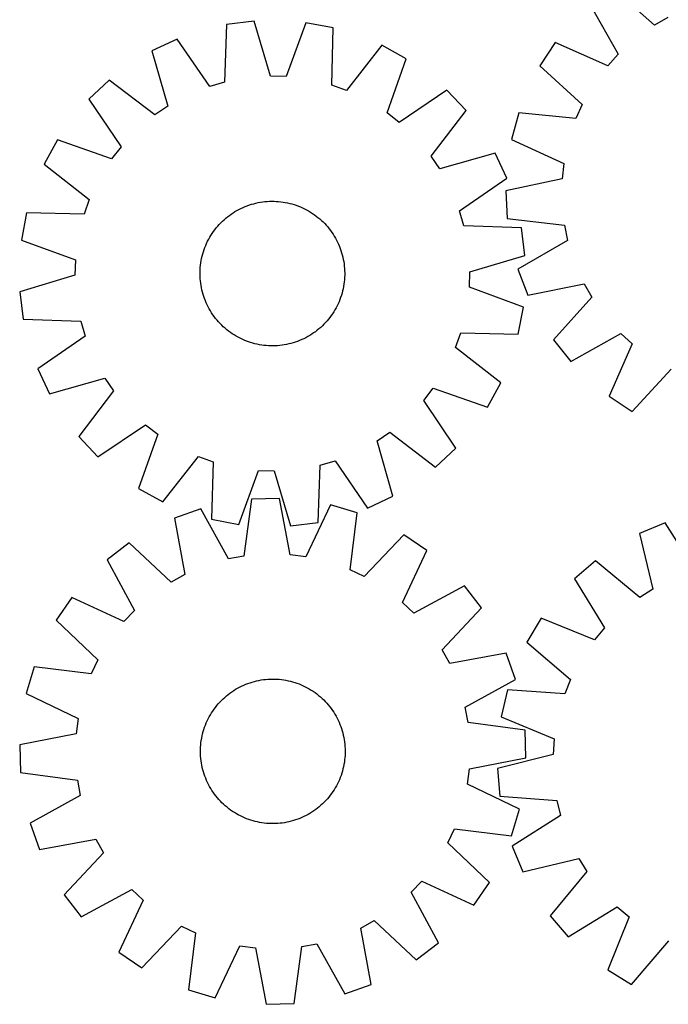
# Model space of a CAD drawing. Header units: millimetres. Extents: x 7 to 1493, y 7 to 2993.
# Tile 5 of 13: x 7 to 365, y 2121 to 2666. Entities that reach past the tile are written whole.
import ezdxf

# ---------------------------------------------------------------- set-up
doc = ezdxf.new("R2010")
doc.units = ezdxf.units.MM
doc.layers.add('CUT', color=7, linetype='CONTINUOUS', true_color=0x000000)

msp = doc.modelspace()

# ---------------------------------------------------------------- linework, layer by layer
at = {"layer": 'CUT'}
for p, q in [((357.465167, 2663.06993), (333.819614, 2684.279894)), ((321.827319, 2674.640629), (337.45716, 2646.98773)), ((136.236125, 2665.285141), (120.973274, 2663.341973)), ((145.295751, 2634.840142), (136.236125, 2665.285141)), ((164.761746, 2664.416344), (153.866121, 2634.579117)), ((179.878052, 2661.547926), (164.761746, 2664.416344)), ((364.906288, 2667.330105), (357.465167, 2663.06993)), ((120.973274, 2663.341973), (119.831129, 2631.59815)), ((179.086247, 2629.793434), (179.878052, 2661.547926)), ((93.575323, 2655.353346), (79.659961, 2648.788802)), ((111.599562, 2629.19801), (93.575323, 2655.353346)), ((302.654203, 2653.501627), (294.22755, 2640.628318)), ((331.6967, 2640.63663), (302.654203, 2653.501627)), ((79.659961, 2648.788802), (88.383097, 2618.245691)), ((206.739056, 2651.90675), (187.156491, 2626.896794)), ((220.229128, 2644.507527), (206.739056, 2651.90675)), ((209.663399, 2614.551891), (220.229128, 2644.507527)), ((337.45716, 2646.98773), (331.6967, 2640.63663)), ((294.22755, 2640.628318), (317.637627, 2619.158734)), ((56.071583, 2632.724735), (44.865843, 2622.181399)), ((81.296096, 2613.419328), (56.071583, 2632.724735)), ((119.831129, 2631.59815), (111.599562, 2629.19801)), ((153.866121, 2634.579117), (145.295751, 2634.840142)), ((187.156491, 2626.896794), (179.086247, 2629.793434)), ((242.796174, 2627.037717), (216.443547, 2609.303181)), ((253.33951, 2615.831976), (242.796174, 2627.037717)), ((44.865843, 2622.181399), (62.600379, 2595.828772)), ((88.383097, 2618.245691), (81.296096, 2613.419328)), ((234.034103, 2590.607464), (253.33951, 2615.831976)), ((317.637627, 2619.158734), (314.121702, 2611.338399)), ((216.443547, 2609.303181), (209.663399, 2614.551891)), ((282.525144, 2614.599113), (278.488992, 2599.751891)), ((314.121702, 2611.338399), (282.525144, 2614.599113)), ((27.396032, 2599.614354), (19.996809, 2586.124282)), ((57.351668, 2589.048624), (27.396032, 2599.614354)), ((278.488992, 2599.751891), (307.387764, 2586.567215)), ((62.600379, 2595.828772), (57.351668, 2589.048624)), ((238.860466, 2583.520462), (234.034103, 2590.607464)), ((269.403577, 2592.243599), (238.860466, 2583.520462)), ((275.968121, 2578.328236), (269.403577, 2592.243599)), ((19.996809, 2586.124282), (45.006765, 2566.541717)), ((307.387764, 2586.567215), (306.460537, 2578.043153)), ((249.812785, 2560.303998), (275.968121, 2578.328236)), ((306.460537, 2578.043153), (275.402808, 2571.380403)), ((275.402808, 2571.380403), (276.152244, 2556.012616)), ((45.006765, 2566.541717), (42.110126, 2558.471472)), ((144.65006, 2565.612014), (145.906268, 2565.642836)), ((145.906268, 2565.642836), (147.162823, 2565.634184)), ((147.162823, 2565.634184), (148.418487, 2565.586067)), ((125.594547, 2559.893093), (126.680522, 2560.525285)), ((126.680522, 2560.525285), (127.785818, 2561.123053)), ((127.785818, 2561.123053), (128.909345, 2561.685809)), ((128.909345, 2561.685809), (130.049995, 2562.212995)), ((130.049995, 2562.212995), (131.20664, 2562.704093)), ((131.20664, 2562.704093), (132.378141, 2563.158618)), ((132.378141, 2563.158618), (133.563341, 2563.57612)), ((133.563341, 2563.57612), (134.76107, 2563.956189)), ((134.76107, 2563.956189), (135.970146, 2564.298448)), ((135.970146, 2564.298448), (137.189376, 2564.602561)), ((137.189376, 2564.602561), (138.417557, 2564.868226)), ((138.417557, 2564.868226), (139.653477, 2565.095183)), ((139.653477, 2565.095183), (140.895916, 2565.283206)), ((140.895916, 2565.283206), (142.143648, 2565.43211)), ((142.143648, 2565.43211), (143.395441, 2565.541749)), ((143.395441, 2565.541749), (144.65006, 2565.612014)), ((148.418487, 2565.586067), (149.67202, 2565.498532)), ((149.67202, 2565.498532), (150.922184, 2565.371666)), ((150.922184, 2565.371666), (152.167747, 2565.205594)), ((152.167747, 2565.205594), (153.407479, 2565.00048)), ((153.407479, 2565.00048), (154.640157, 2564.756526)), ((154.640157, 2564.756526), (155.864563, 2564.473974)), ((155.864563, 2564.473974), (157.07949, 2564.153101)), ((157.07949, 2564.153101), (158.283738, 2563.794224)), ((158.283738, 2563.794224), (159.47612, 2563.397699)), ((159.47612, 2563.397699), (160.655458, 2562.963915)), ((160.655458, 2562.963915), (161.820589, 2562.493302)), ((161.820589, 2562.493302), (162.970363, 2561.986323)), ((162.970363, 2561.986323), (164.103645, 2561.443479)), ((164.103645, 2561.443479), (165.219316, 2560.865306)), ((165.219316, 2560.865306), (166.316276, 2560.252374)), ((166.316276, 2560.252374), (167.393442, 2559.605288)), ((252.212925, 2552.072431), (249.812785, 2560.303998)), ((10.355633, 2559.263277), (7.487215, 2544.146971)), ((42.110126, 2558.471472), (10.355633, 2559.263277)), ((118.621096, 2554.560426), (119.543008, 2555.414291)), ((119.543008, 2555.414291), (120.491286, 2556.238776)), ((120.491286, 2556.238776), (121.464994, 2557.033068)), ((121.464994, 2557.033068), (122.46317, 2557.796384)), ((122.46317, 2557.796384), (123.484831, 2558.527969)), ((123.484831, 2558.527969), (124.528966, 2559.227102)), ((124.528966, 2559.227102), (125.594547, 2559.893093)), ((167.393442, 2559.605288), (168.449751, 2558.924687)), ((168.449751, 2558.924687), (169.48416, 2558.211242)), ((169.48416, 2558.211242), (170.49565, 2557.465657)), ((170.49565, 2557.465657), (171.483221, 2556.688669)), ((171.483221, 2556.688669), (172.445898, 2555.881044)), ((172.445898, 2555.881044), (173.382733, 2555.043579)), ((173.382733, 2555.043579), (174.2928, 2554.1771)), ((276.152244, 2556.012616), (307.710899, 2552.403456)), ((113.692318, 2548.869386), (114.437902, 2549.880875)), ((114.437902, 2549.880875), (115.21489, 2550.868446)), ((115.21489, 2550.868446), (116.022515, 2551.831124)), ((116.022515, 2551.831124), (116.85998, 2552.767958)), ((116.85998, 2552.767958), (117.726459, 2553.678025)), ((117.726459, 2553.678025), (118.621096, 2554.560426)), ((174.2928, 2554.1771), (175.175201, 2553.282464)), ((175.175201, 2553.282464), (176.029065, 2552.360551)), ((176.029065, 2552.360551), (176.853551, 2551.412273)), ((176.853551, 2551.412273), (177.647843, 2550.438566)), ((177.647843, 2550.438566), (178.411158, 2549.440389)), ((178.411158, 2549.440389), (179.142744, 2548.418729)), ((283.956747, 2550.930286), (252.212925, 2552.072431)), ((285.899916, 2535.667434), (283.956747, 2550.930286)), ((307.710899, 2552.403456), (309.463133, 2544.010063)), ((7.487215, 2544.146971), (37.324442, 2533.251346)), ((110.46008, 2543.48887), (111.038253, 2544.604541)), ((111.038253, 2544.604541), (111.651185, 2545.701501)), ((111.651185, 2545.701501), (112.298271, 2546.778667)), ((112.298271, 2546.778667), (112.978873, 2547.834976)), ((112.978873, 2547.834976), (113.692318, 2548.869386)), ((179.142744, 2548.418729), (179.841877, 2547.374593)), ((179.841877, 2547.374593), (180.507868, 2546.309012)), ((180.507868, 2546.309012), (181.140059, 2545.223038)), ((181.140059, 2545.223038), (181.737828, 2544.117741)), ((181.737828, 2544.117741), (182.300583, 2542.994214)), ((309.463133, 2544.010063), (281.984381, 2528.076045)), ((108.109335, 2537.668964), (108.505861, 2538.861345)), ((108.505861, 2538.861345), (108.939644, 2540.040684)), ((108.939644, 2540.040684), (109.410257, 2541.205814)), ((109.410257, 2541.205814), (109.917236, 2542.355588)), ((109.917236, 2542.355588), (110.46008, 2543.48887)), ((182.300583, 2542.994214), (182.82777, 2541.853565)), ((182.82777, 2541.853565), (183.318868, 2540.696919)), ((183.318868, 2540.696919), (183.773393, 2539.525418)), ((183.773393, 2539.525418), (184.190895, 2538.340219)), ((37.324442, 2533.251346), (37.063417, 2524.680976)), ((106.903079, 2532.792704), (107.147033, 2534.025382)), ((107.147033, 2534.025382), (107.429586, 2535.249788)), ((107.429586, 2535.249788), (107.750459, 2536.464715)), ((107.750459, 2536.464715), (108.109335, 2537.668964)), ((184.190895, 2538.340219), (184.570964, 2537.14249)), ((184.570964, 2537.14249), (184.913223, 2535.933413)), ((184.913223, 2535.933413), (185.217336, 2534.714183)), ((185.217336, 2534.714183), (185.483001, 2533.486002)), ((185.483001, 2533.486002), (185.709957, 2532.250082)), ((255.454917, 2526.607808), (285.899916, 2535.667434)), ((106.269376, 2526.548048), (106.317493, 2527.803712)), ((106.317493, 2527.803712), (106.405028, 2529.057245)), ((106.405028, 2529.057245), (106.531893, 2530.30741)), ((106.531893, 2530.30741), (106.697965, 2531.552973)), ((106.697965, 2531.552973), (106.903079, 2532.792704)), ((185.709957, 2532.250082), (185.897981, 2531.007643)), ((185.897981, 2531.007643), (186.046885, 2529.759912)), ((186.046885, 2529.759912), (186.156524, 2528.508119)), ((186.156524, 2528.508119), (186.226789, 2527.253499)), ((281.984381, 2528.076045), (287.446044, 2513.691999)), ((37.063417, 2524.680976), (6.618419, 2515.62135)), ((106.260724, 2525.291493), (106.269376, 2526.548048)), ((106.291546, 2524.035285), (106.260724, 2525.291493)), ((106.36181, 2522.780666), (106.291546, 2524.035285)), ((106.471449, 2521.528873), (106.36181, 2522.780666)), ((186.113307, 2522.23154), (185.986441, 2520.981375)), ((186.200841, 2523.485073), (186.113307, 2522.23154)), ((186.248958, 2524.740736), (186.200841, 2523.485073)), ((186.226789, 2527.253499), (186.25761, 2525.997292)), ((186.25761, 2525.997292), (186.248958, 2524.740736)), ((255.193892, 2518.037439), (255.454917, 2526.607808)), ((106.620354, 2520.281141), (106.471449, 2521.528873)), ((106.808377, 2519.038702), (106.620354, 2520.281141)), ((107.035333, 2517.802783), (106.808377, 2519.038702)), ((107.300999, 2516.574602), (107.035333, 2517.802783)), ((185.371301, 2517.263403), (185.088748, 2516.038997)), ((185.615255, 2518.49608), (185.371301, 2517.263403)), ((185.820369, 2519.735812), (185.615255, 2518.49608)), ((185.986441, 2520.981375), (185.820369, 2519.735812)), ((285.031119, 2507.141814), (255.193892, 2518.037439)), ((287.446044, 2513.691999), (318.5754, 2520.011644)), ((318.5754, 2520.011644), (322.835575, 2512.570523)), ((6.618419, 2515.62135), (8.561587, 2500.358499)), ((107.605111, 2515.355371), (107.300999, 2516.574602)), ((107.94737, 2514.146295), (107.605111, 2515.355371)), ((108.327439, 2512.948566), (107.94737, 2514.146295)), ((108.744942, 2511.763366), (108.327439, 2512.948566)), ((109.199466, 2510.591866), (108.744942, 2511.763366)), ((183.57869, 2511.248101), (183.108077, 2510.08297)), ((184.012474, 2512.427439), (183.57869, 2511.248101)), ((184.408999, 2513.619821), (184.012474, 2512.427439)), ((184.767875, 2514.82407), (184.408999, 2513.619821)), ((185.088748, 2516.038997), (184.767875, 2514.82407)), ((322.835575, 2512.570523), (301.625611, 2488.92497)), ((109.690564, 2509.43522), (109.199466, 2510.591866)), ((110.217751, 2508.29457), (109.690564, 2509.43522)), ((110.780506, 2507.171043), (110.217751, 2508.29457)), ((111.378275, 2506.065747), (110.780506, 2507.171043)), ((112.010467, 2504.979773), (111.378275, 2506.065747)), ((181.480081, 2506.684244), (180.867149, 2505.587284)), ((182.058254, 2507.799915), (181.480081, 2506.684244)), ((182.601098, 2508.933197), (182.058254, 2507.799915)), ((183.108077, 2510.08297), (182.601098, 2508.933197)), ((282.162701, 2492.025507), (285.031119, 2507.141814)), ((8.561587, 2500.358499), (40.305409, 2499.216354)), ((112.676458, 2503.914192), (112.010467, 2504.979773)), ((113.375591, 2502.870056), (112.676458, 2503.914192)), ((114.107176, 2501.848396), (113.375591, 2502.870056)), ((114.870491, 2500.850219), (114.107176, 2501.848396)), ((115.664784, 2499.876511), (114.870491, 2500.850219)), ((177.303444, 2500.420339), (176.495819, 2499.457661)), ((178.080432, 2501.40791), (177.303444, 2500.420339)), ((178.826017, 2502.419399), (178.080432, 2501.40791)), ((179.539462, 2503.453809), (178.826017, 2502.419399)), ((180.220063, 2504.510118), (179.539462, 2503.453809)), ((180.867149, 2505.587284), (180.220063, 2504.510118)), ((40.305409, 2499.216354), (42.705549, 2490.984787)), ((116.489269, 2498.928233), (115.664784, 2499.876511)), ((117.343133, 2498.006321), (116.489269, 2498.928233)), ((118.225534, 2497.111684), (117.343133, 2498.006321)), ((119.135601, 2496.245206), (118.225534, 2497.111684)), ((120.072436, 2495.407741), (119.135601, 2496.245206)), ((121.035114, 2494.600115), (120.072436, 2495.407741)), ((172.027048, 2495.050009), (171.05334, 2494.255717)), ((172.975326, 2495.874494), (172.027048, 2495.050009)), ((173.897238, 2496.728358), (172.975326, 2495.874494)), ((174.791875, 2497.61076), (173.897238, 2496.728358)), ((175.658354, 2498.520827), (174.791875, 2497.61076)), ((176.495819, 2499.457661), (175.658354, 2498.520827)), ((42.705549, 2490.984787), (16.550214, 2472.960549)), ((122.022684, 2493.823127), (121.035114, 2494.600115)), ((123.034174, 2493.077543), (122.022684, 2493.823127)), ((124.068583, 2492.364098), (123.034174, 2493.077543)), ((125.124892, 2491.683497), (124.068583, 2492.364098)), ((126.202058, 2491.036411), (125.124892, 2491.683497)), ((127.299018, 2490.423479), (126.202058, 2491.036411)), ((128.41469, 2489.845305), (127.299018, 2490.423479)), ((129.547971, 2489.302462), (128.41469, 2489.845305)), ((163.608989, 2489.602976), (162.46834, 2489.075789)), ((164.732516, 2490.165732), (163.608989, 2489.602976)), ((165.837812, 2490.7635), (164.732516, 2490.165732)), ((166.923787, 2491.395692), (165.837812, 2490.7635)), ((167.989368, 2492.061683), (166.923787, 2491.395692)), ((169.033504, 2492.760816), (167.989368, 2492.061683)), ((170.055164, 2493.492401), (169.033504, 2492.760816)), ((171.05334, 2494.255717), (170.055164, 2493.492401)), ((247.511569, 2484.747068), (250.408209, 2492.817313)), ((250.408209, 2492.817313), (282.162701, 2492.025507)), ((311.264876, 2476.932676), (338.917775, 2492.562516)), ((338.917775, 2492.562516), (345.268875, 2486.802056)), ((130.697745, 2488.795483), (129.547971, 2489.302462)), ((131.862876, 2488.324869), (130.697745, 2488.795483)), ((133.042214, 2487.891086), (131.862876, 2488.324869)), ((134.234596, 2487.49456), (133.042214, 2487.891086)), ((135.438844, 2487.135684), (134.234596, 2487.49456)), ((136.653771, 2486.814811), (135.438844, 2487.135684)), ((137.878178, 2486.532258), (136.653771, 2486.814811)), ((139.110855, 2486.288305), (137.878178, 2486.532258)), ((140.350587, 2486.083191), (139.110855, 2486.288305)), ((141.59615, 2485.917119), (140.350587, 2486.083191)), ((142.846314, 2485.790253), (141.59615, 2485.917119)), ((144.099847, 2485.702718), (142.846314, 2485.790253)), ((145.355511, 2485.654601), (144.099847, 2485.702718)), ((146.612067, 2485.645949), (145.355511, 2485.654601)), ((147.868274, 2485.676771), (146.612067, 2485.645949)), ((149.122893, 2485.747036), (147.868274, 2485.676771)), ((150.374687, 2485.856674), (149.122893, 2485.747036)), ((151.622418, 2486.005579), (150.374687, 2485.856674)), ((152.864857, 2486.193602), (151.622418, 2486.005579)), ((154.100777, 2486.420558), (152.864857, 2486.193602)), ((155.328958, 2486.686224), (154.100777, 2486.420558)), ((156.548188, 2486.990336), (155.328958, 2486.686224)), ((157.757264, 2487.332596), (156.548188, 2486.990336)), ((158.954993, 2487.712664), (157.757264, 2487.332596)), ((160.140193, 2488.130167), (158.954993, 2487.712664)), ((161.311694, 2488.584691), (160.140193, 2488.130167)), ((162.46834, 2489.075789), (161.311694, 2488.584691)), ((272.521525, 2465.164503), (247.511569, 2484.747068)), ((301.625611, 2488.92497), (311.264876, 2476.932676)), ((345.268875, 2486.802056), (332.403878, 2457.75956)), ((16.550214, 2472.960549), (23.114757, 2459.045186)), ((23.114757, 2459.045186), (53.657868, 2467.768323)), ((53.657868, 2467.768323), (58.484231, 2460.681321)), ((345.277187, 2449.332907), (366.746771, 2472.742984)), ((229.917955, 2455.460013), (235.166666, 2462.240161)), ((235.166666, 2462.240161), (265.122302, 2451.674431)), ((265.122302, 2451.674431), (272.521525, 2465.164503)), ((58.484231, 2460.681321), (39.178825, 2435.456809)), ((332.403878, 2457.75956), (345.277187, 2449.332907)), ((247.652492, 2429.107385), (229.917955, 2455.460013)), ((49.72216, 2424.251068), (76.074788, 2441.985604)), ((76.074788, 2441.985604), (82.854935, 2436.736893)), ((39.178825, 2435.456809), (49.72216, 2424.251068)), ((82.854935, 2436.736893), (72.289206, 2406.781258)), ((204.135237, 2433.043093), (211.222238, 2437.869456)), ((211.222238, 2437.869456), (236.446751, 2418.56405)), ((212.858373, 2402.499982), (204.135237, 2433.043093)), ((85.779278, 2399.382035), (105.361843, 2424.391991)), ((105.361843, 2424.391991), (113.432088, 2421.495351)), ((236.446751, 2418.56405), (247.652492, 2429.107385)), ((113.432088, 2421.495351), (112.640282, 2389.740858)), ((171.545061, 2387.946812), (172.687205, 2419.690635)), ((172.687205, 2419.690635), (180.918773, 2422.090775)), ((180.918773, 2422.090775), (198.943011, 2395.935439)), ((127.756589, 2386.872441), (138.652213, 2416.709668)), ((138.652213, 2416.709668), (147.222583, 2416.448642)), ((147.222583, 2416.448642), (156.282209, 2386.003644)), ((72.289206, 2406.781258), (85.779278, 2399.382035)), ((198.943011, 2395.935439), (212.858373, 2402.499982)), ((134.738004, 2400.827679), (130.513086, 2369.345544)), ((150.117498, 2401.276787), (134.738004, 2400.827679)), ((156.172316, 2370.094838), (150.117498, 2401.276787)), ((178.423289, 2397.637003), (164.676639, 2369.001284)), ((193.188839, 2393.311605), (178.423289, 2397.637003)), ((106.692842, 2395.542349), (92.204856, 2390.362697)), ((122.087068, 2367.757595), (106.692842, 2395.542349)), ((189.311561, 2361.784767), (193.188839, 2393.311605)), ((92.204856, 2390.362697), (97.915235, 2359.115836)), ((112.640282, 2389.740858), (127.756589, 2386.872441)), ((156.282209, 2386.003644), (171.545061, 2387.946812)), ((363.438117, 2387.803664), (349.257436, 2381.833836)), ((380.339435, 2360.909051), (363.438117, 2387.803664)), ((218.984491, 2381.102994), (197.061726, 2358.116756)), ((231.690743, 2372.42649), (218.984491, 2381.102994)), ((349.257436, 2381.833836), (356.680313, 2350.948958)), ((67.165578, 2376.669618), (54.987285, 2367.266442)), ((90.392318, 2355.001824), (67.165578, 2376.669618)), ((164.676639, 2369.001284), (156.172316, 2370.094838)), ((218.260903, 2343.640831), (231.690743, 2372.42649)), ((54.987285, 2367.266442), (70.073989, 2339.313515)), ((130.513086, 2369.345544), (122.087068, 2367.757595)), ((325.010428, 2366.78231), (313.368578, 2356.722595)), ((349.395429, 2346.426808), (325.010428, 2366.78231)), ((97.915235, 2359.115836), (90.392318, 2355.001824)), ((197.061726, 2358.116756), (189.311561, 2361.784767)), ((313.368578, 2356.722595), (329.972105, 2329.643126)), ((252.451197, 2352.844116), (224.49827, 2337.757411)), ((261.854373, 2340.665823), (252.451197, 2352.844116)), ((356.680313, 2350.948958), (349.395429, 2346.426808)), ((35.404911, 2346.505987), (26.728407, 2333.799736)), ((64.19057, 2333.076148), (35.404911, 2346.505987)), ((224.49827, 2337.757411), (218.260903, 2343.640831)), ((70.073989, 2339.313515), (64.19057, 2333.076148)), ((240.186579, 2317.439083), (261.854373, 2340.665823)), ((26.728407, 2333.799736), (49.714645, 2311.876971)), ((294.95948, 2334.915006), (286.996046, 2321.750118)), ((324.44119, 2323.091153), (294.95948, 2334.915006)), ((329.972105, 2329.643126), (324.44119, 2323.091153)), ((286.996046, 2321.750118), (311.154955, 2301.126785)), ((244.300591, 2309.916166), (240.186579, 2317.439083)), ((275.547452, 2315.626545), (244.300591, 2309.916166)), ((280.727104, 2301.138559), (275.547452, 2315.626545)), ((49.714645, 2311.876971), (46.046633, 2304.126806)), ((14.519796, 2308.004084), (10.194398, 2293.238534)), ((46.046633, 2304.126806), (14.519796, 2308.004084)), ((131.573889, 2298.430869), (132.746834, 2298.881653)), ((132.746834, 2298.881653), (133.933361, 2299.295372)), ((133.933361, 2299.295372), (135.132296, 2299.671616)), ((135.132296, 2299.671616), (136.342459, 2300.010015)), ((136.342459, 2300.010015), (137.562653, 2300.310236)), ((137.562653, 2300.310236), (138.791676, 2300.571981)), ((138.791676, 2300.571981), (140.028313, 2300.794992)), ((140.028313, 2300.794992), (141.271346, 2300.979049)), ((141.271346, 2300.979049), (142.519546, 2301.123971)), ((142.519546, 2301.123971), (143.771683, 2301.229615)), ((143.771683, 2301.229615), (145.02652, 2301.295876)), ((145.02652, 2301.295876), (146.282819, 2301.322689)), ((146.282819, 2301.322689), (147.539341, 2301.310027)), ((147.539341, 2301.310027), (148.794845, 2301.257903)), ((148.794845, 2301.257903), (150.048092, 2301.166369)), ((150.048092, 2301.166369), (151.297845, 2301.035514)), ((151.297845, 2301.035514), (152.542872, 2300.865468)), ((152.542872, 2300.865468), (153.781943, 2300.656399)), ((153.781943, 2300.656399), (155.013836, 2300.408513)), ((155.013836, 2300.408513), (156.237334, 2300.122055)), ((156.237334, 2300.122055), (157.451231, 2299.797306)), ((157.451231, 2299.797306), (158.654328, 2299.434589)), ((158.654328, 2299.434589), (159.845438, 2299.034261)), ((159.845438, 2299.034261), (161.023386, 2298.596716)), ((252.94235, 2285.744333), (280.727104, 2301.138559)), ((311.154955, 2301.126785), (307.919413, 2293.186342)), ((121.814195, 2292.79096), (122.814803, 2293.551086)), ((122.814803, 2293.551086), (123.838792, 2294.279407)), ((123.838792, 2294.279407), (124.885154, 2294.975205)), ((124.885154, 2294.975205), (125.952855, 2295.637792)), ((125.952855, 2295.637792), (127.040841, 2296.266515)), ((127.040841, 2296.266515), (128.148039, 2296.860753)), ((128.148039, 2296.860753), (129.273356, 2297.419921)), ((129.273356, 2297.419921), (130.415682, 2297.943465)), ((130.415682, 2297.943465), (131.573889, 2298.430869)), ((161.023386, 2298.596716), (162.18701, 2298.122387)), ((162.18701, 2298.122387), (163.335159, 2297.611742)), ((163.335159, 2297.611742), (164.466703, 2297.065284)), ((164.466703, 2297.065284), (165.580524, 2296.483553)), ((165.580524, 2296.483553), (166.675522, 2295.867124)), ((166.675522, 2295.867124), (167.750618, 2295.216604)), ((167.750618, 2295.216604), (168.80475, 2294.532635)), ((168.80475, 2294.532635), (169.836877, 2293.815893)), ((169.836877, 2293.815893), (170.845982, 2293.067085)), ((276.226869, 2295.321145), (272.721366, 2280.339756)), ((307.919413, 2293.186342), (276.226869, 2295.321145)), ((10.194398, 2293.238534), (38.830116, 2279.491884)), ((116.355145, 2287.606409), (117.195595, 2288.540566)), ((117.195595, 2288.540566), (118.064973, 2289.447864)), ((118.064973, 2289.447864), (118.962421, 2290.327405)), ((118.962421, 2290.327405), (119.887054, 2291.178324)), ((119.887054, 2291.178324), (120.837958, 2291.999779)), ((120.837958, 2291.999779), (121.814195, 2292.79096)), ((170.845982, 2293.067085), (171.831069, 2292.286949)), ((171.831069, 2292.286949), (172.791164, 2291.476256)), ((172.791164, 2291.476256), (173.725322, 2290.635806)), ((173.725322, 2290.635806), (174.632619, 2289.766428)), ((174.632619, 2289.766428), (175.512161, 2288.868979)), ((175.512161, 2288.868979), (176.363079, 2287.944347)), ((176.363079, 2287.944347), (177.184534, 2286.993443)), ((111.964277, 2281.490767), (112.614797, 2282.565863)), ((112.614797, 2282.565863), (113.298765, 2283.619994)), ((113.298765, 2283.619994), (114.015508, 2284.652122)), ((114.015508, 2284.652122), (114.764316, 2285.661227)), ((114.764316, 2285.661227), (115.544452, 2286.646313)), ((115.544452, 2286.646313), (116.355145, 2287.606409)), ((177.184534, 2286.993443), (177.975715, 2286.017206)), ((177.975715, 2286.017206), (178.735841, 2285.016598)), ((178.735841, 2285.016598), (179.464162, 2283.992609)), ((179.464162, 2283.992609), (180.15996, 2282.946247)), ((180.15996, 2282.946247), (180.822547, 2281.878546)), ((254.530299, 2277.318315), (252.94235, 2285.744333)), ((38.830116, 2279.491884), (37.736563, 2270.987561)), ((109.234685, 2275.838631), (109.709014, 2277.002254)), ((109.709014, 2277.002254), (110.219659, 2278.150404)), ((110.219659, 2278.150404), (110.766117, 2279.281948)), ((110.766117, 2279.281948), (111.347847, 2280.395769)), ((111.347847, 2280.395769), (111.964277, 2281.490767)), ((180.822547, 2281.878546), (181.45127, 2280.79056)), ((181.45127, 2280.79056), (182.045509, 2279.683362)), ((182.045509, 2279.683362), (182.604676, 2278.558045)), ((182.604676, 2278.558045), (183.12822, 2277.415719)), ((183.12822, 2277.415719), (183.615624, 2276.257512)), ((286.012434, 2273.093397), (254.530299, 2277.318315)), ((272.721366, 2280.339756), (302.070815, 2268.191314)), ((107.709346, 2271.052579), (108.034094, 2272.266476)), ((108.034094, 2272.266476), (108.396812, 2273.469573)), ((108.396812, 2273.469573), (108.79714, 2274.660683)), ((108.79714, 2274.660683), (109.234685, 2275.838631)), ((183.615624, 2276.257512), (184.066408, 2275.084566)), ((184.066408, 2275.084566), (184.480127, 2273.89804)), ((184.480127, 2273.89804), (184.856371, 2272.699105)), ((184.856371, 2272.699105), (185.194771, 2271.488942)), ((185.194771, 2271.488942), (185.494991, 2270.268748)), ((286.461542, 2257.713903), (286.012434, 2273.093397)), ((37.736563, 2270.987561), (6.554614, 2264.932743)), ((106.665032, 2264.863337), (106.795887, 2266.11309)), ((106.795887, 2266.11309), (106.965933, 2267.358117)), ((106.965933, 2267.358117), (107.175002, 2268.597188)), ((107.175002, 2268.597188), (107.422888, 2269.829081)), ((107.422888, 2269.829081), (107.709346, 2271.052579)), ((185.494991, 2270.268748), (185.756736, 2269.039725)), ((185.756736, 2269.039725), (185.979747, 2267.803088)), ((185.979747, 2267.803088), (186.163804, 2266.560055)), ((186.163804, 2266.560055), (186.308726, 2265.311855)), ((302.070815, 2268.191314), (301.447364, 2259.639666)), ((6.554614, 2264.932743), (7.003722, 2249.553249)), ((106.508712, 2261.098064), (106.521374, 2262.354586)), ((106.535525, 2259.841765), (106.508712, 2261.098064)), ((106.521374, 2262.354586), (106.573498, 2263.61009)), ((106.573498, 2263.61009), (106.665032, 2264.863337)), ((186.308726, 2265.311855), (186.41437, 2264.059718)), ((186.41437, 2264.059718), (186.480631, 2262.804881)), ((186.480631, 2262.804881), (186.507444, 2261.548582)), ((186.507444, 2261.548582), (186.494782, 2260.29206)), ((106.601786, 2258.586928), (106.535525, 2259.841765)), ((106.70743, 2257.334791), (106.601786, 2258.586928)), ((106.852352, 2256.086591), (106.70743, 2257.334791)), ((107.036409, 2254.843558), (106.852352, 2256.086591)), ((186.050223, 2255.288529), (185.841154, 2254.049458)), ((186.220269, 2256.533555), (186.050223, 2255.288529)), ((186.351124, 2257.783309), (186.220269, 2256.533555)), ((186.442658, 2259.036556), (186.351124, 2257.783309)), ((186.494782, 2260.29206), (186.442658, 2259.036556)), ((255.279593, 2251.659085), (286.461542, 2257.713903)), ((301.447364, 2259.639666), (270.646273, 2251.87645)), ((107.25942, 2253.60692), (107.036409, 2254.843558)), ((107.521165, 2252.377898), (107.25942, 2253.60692)), ((107.821385, 2251.157703), (107.521165, 2252.377898)), ((108.159785, 2249.947541), (107.821385, 2251.157703)), ((108.536029, 2248.748605), (108.159785, 2249.947541)), ((184.982061, 2250.38017), (184.619344, 2249.177073)), ((185.30681, 2251.594067), (184.982061, 2250.38017)), ((185.593268, 2252.817565), (185.30681, 2251.594067)), ((185.841154, 2254.049458), (185.593268, 2252.817565)), ((254.186039, 2243.154762), (255.279593, 2251.659085)), ((270.646273, 2251.87645), (271.941845, 2236.545043)), ((7.003722, 2249.553249), (38.485857, 2245.328331)), ((38.485857, 2245.328331), (40.073806, 2236.902313)), ((108.949748, 2247.562079), (108.536029, 2248.748605)), ((109.400532, 2246.389134), (108.949748, 2247.562079)), ((109.887936, 2245.230927), (109.400532, 2246.389134)), ((110.41148, 2244.088601), (109.887936, 2245.230927)), ((182.796497, 2244.496241), (182.250039, 2243.364698)), ((183.307142, 2245.644391), (182.796497, 2244.496241)), ((183.781471, 2246.808014), (183.307142, 2245.644391)), ((184.219016, 2247.985962), (183.781471, 2246.808014)), ((184.619344, 2249.177073), (184.219016, 2247.985962)), ((110.970647, 2242.963284), (110.41148, 2244.088601)), ((111.564886, 2241.856086), (110.970647, 2242.963284)), ((112.193609, 2240.7681), (111.564886, 2241.856086)), ((112.856196, 2239.700399), (112.193609, 2240.7681)), ((113.551994, 2238.654037), (112.856196, 2239.700399)), ((179.71739, 2239.026651), (179.000648, 2237.994524)), ((180.401359, 2240.080783), (179.71739, 2239.026651)), ((181.051879, 2241.155879), (180.401359, 2240.080783)), ((181.668309, 2242.250877), (181.051879, 2241.155879)), ((182.250039, 2243.364698), (181.668309, 2242.250877)), ((282.821758, 2229.408112), (254.186039, 2243.154762)), ((40.073806, 2236.902313), (12.289052, 2221.508087)), ((114.280315, 2237.630048), (113.551994, 2238.654037)), ((115.040441, 2236.62944), (114.280315, 2237.630048)), ((115.831622, 2235.653203), (115.040441, 2236.62944)), ((116.653077, 2234.702299), (115.831622, 2235.653203)), ((117.503995, 2233.777666), (116.653077, 2234.702299)), ((118.383537, 2232.880218), (117.503995, 2233.777666)), ((175.820561, 2234.106079), (174.951183, 2233.198782)), ((176.661011, 2235.040237), (175.820561, 2234.106079)), ((177.471704, 2236.000332), (176.661011, 2235.040237)), ((178.25184, 2236.985419), (177.471704, 2236.000332)), ((179.000648, 2237.994524), (178.25184, 2236.985419)), ((271.941845, 2236.545043), (303.608904, 2234.060666)), ((303.608904, 2234.060666), (305.658572, 2225.734909)), ((119.290834, 2232.01084), (118.383537, 2232.880218)), ((120.224992, 2231.17039), (119.290834, 2232.01084)), ((121.185087, 2230.359697), (120.224992, 2231.17039)), ((122.170174, 2229.579561), (121.185087, 2230.359697)), ((123.179279, 2228.830753), (122.170174, 2229.579561)), ((124.211406, 2228.11401), (123.179279, 2228.830753)), ((125.265538, 2227.430042), (124.211406, 2228.11401)), ((169.177364, 2228.367239), (168.131002, 2227.671441)), ((170.201353, 2229.09556), (169.177364, 2228.367239)), ((171.201961, 2229.855686), (170.201353, 2229.09556)), ((172.178198, 2230.646867), (171.201961, 2229.855686)), ((173.129102, 2231.468322), (172.178198, 2230.646867)), ((174.053735, 2232.31924), (173.129102, 2231.468322)), ((174.951183, 2233.198782), (174.053735, 2232.31924)), ((278.49636, 2214.642561), (282.821758, 2229.408112)), ((126.340634, 2226.779522), (125.265538, 2227.430042)), ((127.435632, 2226.163092), (126.340634, 2226.779522)), ((128.549453, 2225.581362), (127.435632, 2226.163092)), ((129.680996, 2225.034904), (128.549453, 2225.581362)), ((130.829146, 2224.524259), (129.680996, 2225.034904)), ((131.99277, 2224.04993), (130.829146, 2224.524259)), ((133.170718, 2223.612385), (131.99277, 2224.04993)), ((134.361828, 2223.212057), (133.170718, 2223.612385)), ((135.564925, 2222.849339), (134.361828, 2223.212057)), ((136.778822, 2222.524591), (135.564925, 2222.849339)), ((138.00232, 2222.238133), (136.778822, 2222.524591)), ((156.673697, 2222.63663), (155.453503, 2222.33641)), ((157.88386, 2222.97503), (156.673697, 2222.63663)), ((159.082795, 2223.351274), (157.88386, 2222.97503)), ((160.269321, 2223.764993), (159.082795, 2223.351274)), ((161.442267, 2224.215776), (160.269321, 2223.764993)), ((162.600474, 2224.703181), (161.442267, 2224.215776)), ((163.7428, 2225.226725), (162.600474, 2224.703181)), ((164.868117, 2225.785892), (163.7428, 2225.226725)), ((165.975315, 2226.380131), (164.868117, 2225.785892)), ((167.063301, 2227.008854), (165.975315, 2226.380131)), ((168.131002, 2227.671441), (167.063301, 2227.008854)), ((305.658572, 2225.734909), (278.763959, 2208.833591)), ((12.289052, 2221.508087), (17.468704, 2207.0201)), ((139.234213, 2221.990247), (138.00232, 2222.238133)), ((140.473284, 2221.781178), (139.234213, 2221.990247)), ((141.718311, 2221.611132), (140.473284, 2221.781178)), ((142.968064, 2221.480277), (141.718311, 2221.611132)), ((144.221311, 2221.388743), (142.968064, 2221.480277)), ((145.476815, 2221.336619), (144.221311, 2221.388743)), ((146.733337, 2221.323957), (145.476815, 2221.336619)), ((147.989636, 2221.35077), (146.733337, 2221.323957)), ((149.244473, 2221.417031), (147.989636, 2221.35077)), ((150.49661, 2221.522674), (149.244473, 2221.417031)), ((151.74481, 2221.667597), (150.49661, 2221.522674)), ((152.987843, 2221.851654), (151.74481, 2221.667597)), ((154.22448, 2222.074665), (152.987843, 2221.851654)), ((155.453503, 2222.33641), (154.22448, 2222.074665)), ((243.301511, 2210.769675), (246.969522, 2218.51984)), ((246.969522, 2218.51984), (278.49636, 2214.642561)), ((17.468704, 2207.0201), (48.715565, 2212.73048)), ((48.715565, 2212.73048), (52.829577, 2205.207563)), ((266.287749, 2188.84691), (243.301511, 2210.769675)), ((278.763959, 2208.833591), (284.733788, 2194.65291)), ((52.829577, 2205.207563), (31.161783, 2181.980823)), ((284.733788, 2194.65291), (315.618665, 2202.075787)), ((315.618665, 2202.075787), (320.140815, 2194.790903)), ((320.140815, 2194.790903), (299.785313, 2170.405902)), ((40.564959, 2169.80253), (68.517886, 2184.889234)), ((68.517886, 2184.889234), (74.755253, 2179.005815)), ((222.942166, 2183.33313), (228.825586, 2189.570498)), ((228.825586, 2189.570498), (257.611245, 2176.140658)), ((257.611245, 2176.140658), (266.287749, 2188.84691)), ((31.161783, 2181.980823), (40.564959, 2169.80253)), ((74.755253, 2179.005815), (61.325413, 2150.220156)), ((238.028871, 2155.380204), (222.942166, 2183.33313)), ((309.845028, 2158.764052), (336.924497, 2175.367579)), ((336.924497, 2175.367579), (343.47647, 2169.836665)), ((299.785313, 2170.405902), (309.845028, 2158.764052)), ((343.47647, 2169.836665), (331.652617, 2140.354954)), ((74.031665, 2141.543652), (95.95443, 2164.52989)), ((95.95443, 2164.52989), (103.704595, 2160.861878)), ((195.100921, 2163.53081), (202.623838, 2167.644822)), ((200.8113, 2132.283949), (195.100921, 2163.53081)), ((202.623838, 2167.644822), (225.850578, 2145.977028)), ((103.704595, 2160.861878), (99.827316, 2129.335041)), ((114.592867, 2125.009643), (128.339517, 2153.645361)), ((128.339517, 2153.645361), (136.84384, 2152.551808)), ((136.84384, 2152.551808), (142.898658, 2121.369859)), ((158.278152, 2121.818967), (162.50307, 2153.301102)), ((162.50307, 2153.301102), (170.929088, 2154.889051)), ((170.929088, 2154.889051), (186.323314, 2127.104297)), ((225.850578, 2145.977028), (238.028871, 2155.380204)), ((344.817505, 2132.39152), (365.440838, 2156.550429)), ((61.325413, 2150.220156), (74.031665, 2141.543652)), ((331.652617, 2140.354954), (344.817505, 2132.39152)), ((186.323314, 2127.104297), (200.8113, 2132.283949)), ((99.827316, 2129.335041), (114.592867, 2125.009643)), ((142.898658, 2121.369859), (158.278152, 2121.818967))]:
    msp.add_line(p, q, dxfattribs=at)

doc.saveas('drawing.dxf')
